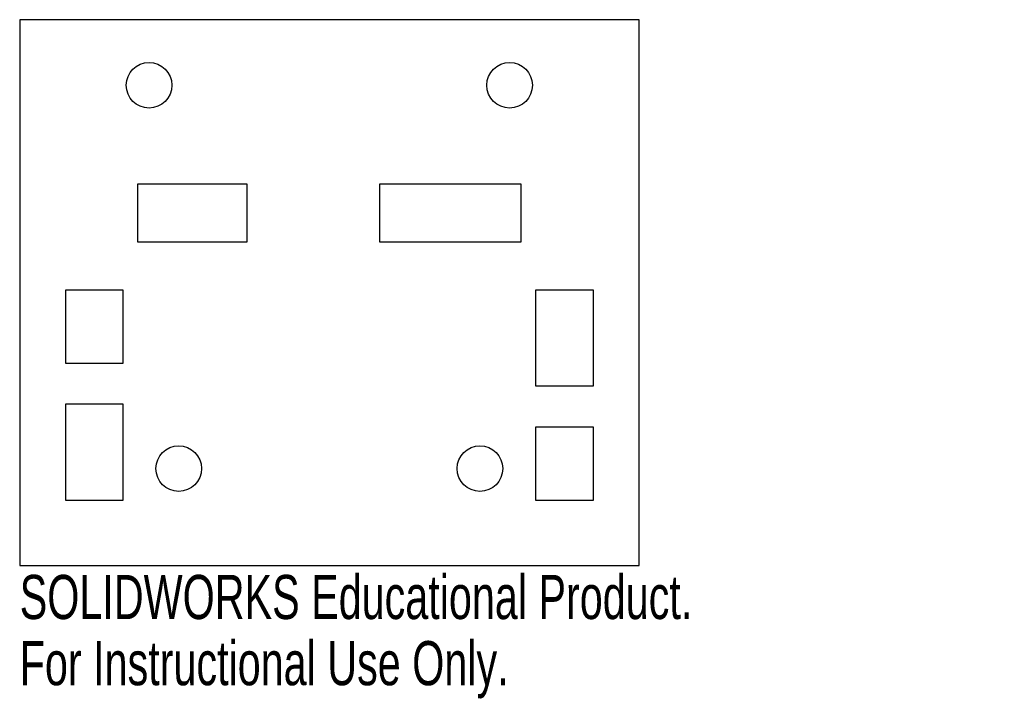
# Model space of a CAD drawing. Header units: millimetres. Extents: x 83 to 191, y 40 to 115.
import ezdxf

# ---------------------------------------------------------------- set-up
doc = ezdxf.new("R2010")
doc.units = ezdxf.units.MM
doc.styles.add('SLDTEXTSTYLE0', font='TXT', dxfattribs={"width": 0.7})

msp = doc.modelspace()

# ---------------------------------------------------------------- linework, layer by layer
at = {"color": 7, "linetype": 'Continuous', "lineweight": 25}
for p, q in [((82.65, 114.7), (82.65, 54.89)), ((150.5, 114.7), (82.65, 114.7)), ((150.5, 54.89), (150.5, 114.7)), ((107.57, 96.7), (95.57, 96.7)), ((95.57, 96.7), (95.57, 90.35)), ((107.57, 90.35), (107.57, 96.7)), ((137.57, 96.7), (122.07, 96.7)), ((122.07, 96.7), (122.07, 90.35)), ((137.57, 90.35), (137.57, 96.7)), ((95.57, 90.35), (107.57, 90.35)), ((122.07, 90.35), (137.57, 90.35)), ((94, 85.07), (87.65, 85.07)), ((87.65, 85.07), (87.65, 77.07)), ((94, 77.07), (94, 85.07)), ((139.15, 85.07), (139.15, 74.57)), ((145.5, 85.07), (139.15, 85.07)), ((145.5, 74.57), (145.5, 85.07)), ((87.65, 77.07), (94, 77.07)), ((139.15, 74.57), (145.5, 74.57)), ((94, 72.57), (87.65, 72.57)), ((87.65, 72.57), (87.65, 62.07)), ((94, 62.07), (94, 72.57)), ((145.5, 70.07), (139.15, 70.07)), ((139.15, 70.07), (139.15, 62.07)), ((145.5, 62.07), (145.5, 70.07)), ((87.65, 62.07), (94, 62.07)), ((139.15, 62.07), (145.5, 62.07)), ((82.65, 54.89), (150.5, 54.89))]:
    msp.add_line(p, q, dxfattribs=at)
for centre in [(96.82, 107.52), (136.32, 107.52), (100.07, 65.52), (133.07, 65.52)]:
    msp.add_circle(centre, 2.5, dxfattribs=at)

# ---------------------------------------------------------------- texts
at = {"color": 7, "linetype": 'Continuous', "char_height": 4.8336, "attachment_point": 1, "style": 'SLDTEXTSTYLE0'}
for s, insert in [('SOLIDWORKS Educational Product.', (82.65, 53.87)), ('For Instructional Use Only.', (82.65, 46.62))]:
    msp.add_mtext(s, dxfattribs=dict(at, insert=insert))

doc.saveas('drawing.dxf')
